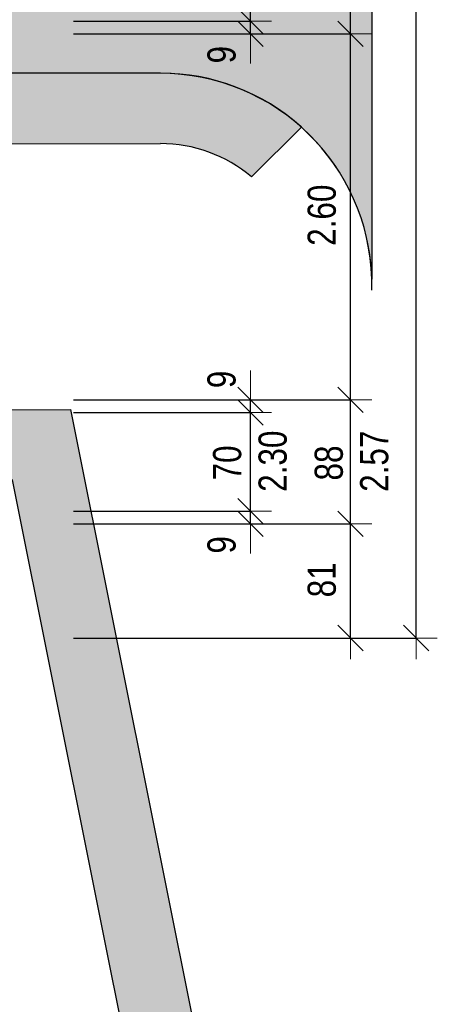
# Model space of a CAD drawing. Header units: centimetres. Extents: x -7.1 to 26.5, y -14.7 to 18.1.
# Tile 118 of 186: x 23.5 to 26.5, y -6.7 to 0.3. Entities that reach past the tile are written whole.
import ezdxf

# ---------------------------------------------------------------- set-up
doc = ezdxf.new("R2010")
doc.units = ezdxf.units.CM
doc.header["$LTSCALE"] = 10
doc.header["$PDMODE"] = 65
doc.linetypes.add('AUSGEZOGEN', pattern=[0])
doc.linetypes.add('STRICHLINIE_S4', pattern=[0.0055, 0.0035, -0.001, 0, -0.001])
doc.layers.add('XR$1$060 Mobilier incorporé', color=7, linetype='Continuous')
doc.layers.add('XR$3$035 Dalles', color=7, linetype='Continuous')
doc.layers.add('XR$2$STANDARD_1', color=7, linetype='Continuous', lineweight=25)
doc.styles.add('ARIAL', font='arial.ttf')
doc.dimstyles.new('DIMSTYLE_3', dxfattribs={"dimtxt": 0.2, "dimasz": 0.3, "dimexe": 0, "dimexo": 0, "dimgap": 0.1, "dimtad": 2, "dimrnd": 0.005, "dimzin": 4, "dimdsep": 46, "dimtxsty": 'ARIAL', "dimblk1": 'ALL_ML_STRICH', "dimblk2": 'ALL_ML_STRICH', "dimsah": 1, "dimcen": 0, "dimclrd": 7, "dimclre": 7, "dimclrt": 7, "dimadec": 0, "dimazin": 0, "dimtfac": 1, "dimtdec": 0, "dimtix": 1, "dimtmove": 2, "dimatfit": 3, "dimfxl": 0, "dimtzin": 0, "dimlwd": 0, "dimlwe": 18, "dimarcsym": 0})
doc.dimstyles.new('DIMSTYLE_5', dxfattribs={"dimtxt": 0.2, "dimasz": 0.3, "dimexe": 0, "dimexo": 0, "dimgap": 0.1, "dimtad": 2, "dimdec": 1, "dimlfac": 100, "dimrnd": 0.5, "dimzin": 4, "dimdsep": 46, "dimtxsty": 'ARIAL', "dimblk1": 'ALL_ML_STRICH', "dimblk2": 'ALL_ML_STRICH', "dimsah": 1, "dimcen": 0, "dimclrd": 7, "dimclre": 7, "dimclrt": 7, "dimadec": 0, "dimazin": 0, "dimtfac": 1, "dimtdec": 0, "dimtix": 1, "dimtmove": 2, "dimatfit": 3, "dimfxl": 0, "dimtzin": 0, "dimlwd": 0, "dimlwe": 18, "dimarcsym": 0})
doc.dimstyles.new('DIMSTYLE_7', dxfattribs={"dimtxt": 0.2, "dimasz": 0.3, "dimexe": 0, "dimexo": 0, "dimgap": 0.1, "dimtad": 2, "dimdec": 1, "dimlfac": 100, "dimrnd": 0.5, "dimzin": 4, "dimdsep": 46, "dimtxsty": 'ARIAL', "dimblk1": 'ALL_ML_STRICH', "dimblk2": 'ALL_ML_STRICH', "dimsah": 1, "dimcen": 0, "dimclrd": 7, "dimclre": 7, "dimclrt": 7, "dimadec": 0, "dimazin": 0, "dimtfac": 1, "dimtdec": 0, "dimtix": 1, "dimtmove": 2, "dimatfit": 3, "dimfxl": 0, "dimtvp": 1.2, "dimtzin": 0, "dimlwd": 0, "dimlwe": 18, "dimarcsym": 0})

# ---------------------------------------------------------------- blocks, each defined once
blk = doc.blocks.new('ALL_ML_STRICH')
at = {"color": 0, "linetype": 'ByBlock', "lineweight": -2}
for p, q in [((0, -0.5), (0, 0.5)), ((-0.3, -0.3), (0.3, 0.3)), ((-1, 0), (0.5, 0))]:
    blk.add_line(p, q, dxfattribs=at)
blk = doc.blocks.new('*D101')
at = {"layer": 'DEFPOINTS', "color": 7, "linetype": 'AUSGEZOGEN', "lineweight": 18, "transparency": 16777216}
for p in [(26.1247, 11.1435), (26.002, -4.0565), (26.3468, -4.0565)]:
    blk.add_point(p, dxfattribs=at)
at = {"layer": 'XR$2$STANDARD_1', "color": 7, "linetype": 'AUSGEZOGEN', "lineweight": -2, "transparency": 16777216}
for p, q in [((23.9159, 11.1435), (26.3468, 11.1435)), ((26.3468, -4.0565), (26.3468, 11.1435)), ((23.9159, -4.0565), (26.3468, -4.0565))]:
    blk.add_line(p, q, dxfattribs=at)
at = {"layer": 'XR$2$STANDARD_1', "color": 7, "linetype": 'AUSGEZOGEN', "lineweight": 18, "transparency": 16777216, "xscale": 0.3, "yscale": 0.3, "zscale": 0.3}
for p, rotation in [((26.3468, 11.1435), 90), ((26.3468, -4.0565), 270)]:
    blk.add_blockref('ALL_ML_STRICH', p, dxfattribs=dict(at, rotation=rotation))
at = {"layer": 'XR$2$STANDARD_1', "color": 7, "linetype": 'AUSGEZOGEN', "lineweight": 18, "transparency": 16777216, "insert": (26.1433, 3.5492), "char_height": 0.2, "width": 0.8, "attachment_point": 5, "rotation": 90, "style": 'ARIAL'}
blk.add_mtext('\\W0.80;\\A1;{\\A1;{15.20\\H0.132000;\\S^ ;}}', dxfattribs=at)
blk = doc.blocks.new('*D108')
at = {"layer": 'DEFPOINTS', "color": 7, "linetype": 'AUSGEZOGEN', "lineweight": 18, "transparency": 16777216}
for p in [(24.4799, 0.3235), (24.4761, 0.2335), (25.1702, 0.2335)]:
    blk.add_point(p, dxfattribs=at)
at = {"layer": 'XR$2$STANDARD_1', "color": 7, "linetype": 'AUSGEZOGEN', "lineweight": -2, "transparency": 16777216}
for p, q in [((23.9159, 0.3235), (25.1702, 0.3235)), ((25.1702, 0.2335), (25.1702, 0.3235)), ((23.9159, 0.2335), (25.1702, 0.2335))]:
    blk.add_line(p, q, dxfattribs=at)
at = {"layer": 'XR$2$STANDARD_1', "color": 7, "linetype": 'AUSGEZOGEN', "lineweight": 18, "transparency": 16777216, "xscale": 0.3, "yscale": 0.3, "zscale": 0.3}
for p, rotation in [((25.1702, 0.2335), 270), ((25.1702, 0.3235), 90)]:
    blk.add_blockref('ALL_ML_STRICH', p, dxfattribs=dict(at, rotation=rotation))
at = {"layer": 'XR$2$STANDARD_1', "color": 7, "linetype": 'AUSGEZOGEN', "lineweight": 18, "transparency": 16777216, "insert": (24.9668, 0.085), "char_height": 0.2, "width": 0.48, "attachment_point": 5, "rotation": 90, "style": 'ARIAL'}
blk.add_mtext('\\W0.80;\\A1;{\\A1;{9\\H0.132000;\\S^ ;}}', dxfattribs=at)
blk = doc.blocks.new('*D109')
at = {"layer": 'DEFPOINTS', "color": 7, "linetype": 'AUSGEZOGEN', "lineweight": 18, "transparency": 16777216}
for p in [(24.9603, 2.3235), (24.4799, 0.3235), (25.1702, 0.3235)]:
    blk.add_point(p, dxfattribs=at)
at = {"layer": 'XR$2$STANDARD_1', "color": 7, "linetype": 'AUSGEZOGEN', "lineweight": -2, "transparency": 16777216}
for p, q in [((23.9159, 2.3235), (25.1702, 2.3235)), ((25.1702, 0.3235), (25.1702, 2.3235)), ((23.9159, 0.3235), (25.1702, 0.3235))]:
    blk.add_line(p, q, dxfattribs=at)
at = {"layer": 'XR$2$STANDARD_1', "color": 7, "linetype": 'AUSGEZOGEN', "lineweight": 18, "transparency": 16777216, "xscale": 0.3, "yscale": 0.3, "zscale": 0.3}
for p, rotation in [((25.1702, 2.3235), 90), ((25.1702, 0.3235), 270)]:
    blk.add_blockref('ALL_ML_STRICH', p, dxfattribs=dict(at, rotation=rotation))
at = {"layer": 'XR$2$STANDARD_1', "color": 7, "linetype": 'AUSGEZOGEN', "lineweight": 18, "transparency": 16777216, "insert": (25.0068, 1.3353), "char_height": 0.2, "width": 0.64, "attachment_point": 5, "rotation": 90, "style": 'ARIAL'}
blk.add_mtext('\\W0.80;\\A1;{\\A1;{2.00\\H0.132000;\\S^ ;}}', dxfattribs=at)
at = {"layer": 'XR$2$STANDARD_1', "color": 7, "linetype": 'AUSGEZOGEN', "lineweight": 18, "transparency": 16777216, "insert": (25.2381, 1.1113), "char_height": 0.2, "width": 0.01, "attachment_point": 1, "rotation": 90, "line_spacing_factor": 0.60241, "style": 'ARIAL'}
blk.add_mtext('\\W0.80;1.30', dxfattribs=at)
blk = doc.blocks.new('*D111')
at = {"layer": 'DEFPOINTS', "color": 7, "linetype": 'AUSGEZOGEN', "lineweight": 18, "transparency": 16777216}
for p in [(25.6444, -3.2465), (25.8812, -4.0565), (25.9826, -4.0565)]:
    blk.add_point(p, dxfattribs=at)
at = {"layer": 'XR$2$STANDARD_1', "color": 7, "linetype": 'AUSGEZOGEN', "lineweight": -2, "transparency": 16777216}
for p, q in [((23.9159, -3.2465), (25.8812, -3.2465)), ((25.8812, -4.0565), (25.8812, -3.2465)), ((25.8812, -4.0565), (25.8812, -4.0565))]:
    blk.add_line(p, q, dxfattribs=at)
at = {"layer": 'XR$2$STANDARD_1', "color": 7, "linetype": 'AUSGEZOGEN', "lineweight": 18, "transparency": 16777216, "xscale": 0.3, "yscale": 0.3, "zscale": 0.3}
for p, rotation in [((25.8812, -3.2465), 90), ((25.8812, -4.0565), 270)]:
    blk.add_blockref('ALL_ML_STRICH', p, dxfattribs=dict(at, rotation=rotation))
at = {"layer": 'XR$2$STANDARD_1', "color": 7, "linetype": 'AUSGEZOGEN', "lineweight": 18, "transparency": 16777216, "insert": (25.6778, -3.6433), "char_height": 0.2, "width": 0.64, "attachment_point": 5, "rotation": 90, "style": 'ARIAL'}
blk.add_mtext('\\W0.80;\\A1;{\\A1;{81\\H0.132000;\\S^ ;}}', dxfattribs=at)
blk = doc.blocks.new('*D112')
at = {"layer": 'DEFPOINTS', "color": 7, "linetype": 'AUSGEZOGEN', "lineweight": 18, "transparency": 16777216}
for p in [(25.5768, -2.3665), (25.6444, -3.2465), (25.8812, -3.2465)]:
    blk.add_point(p, dxfattribs=at)
at = {"layer": 'XR$2$STANDARD_1', "color": 7, "linetype": 'AUSGEZOGEN', "lineweight": -2, "transparency": 16777216}
for p, q in [((23.9159, -2.3665), (25.8812, -2.3665)), ((25.8812, -3.2465), (25.8812, -2.3665)), ((23.9159, -3.2465), (25.8812, -3.2465))]:
    blk.add_line(p, q, dxfattribs=at)
at = {"layer": 'XR$2$STANDARD_1', "color": 7, "linetype": 'AUSGEZOGEN', "lineweight": 18, "transparency": 16777216, "xscale": 0.3, "yscale": 0.3, "zscale": 0.3}
for p, rotation in [((25.8812, -2.3665), 90), ((25.8812, -3.2465), 270)]:
    blk.add_blockref('ALL_ML_STRICH', p, dxfattribs=dict(at, rotation=rotation))
at = {"layer": 'XR$2$STANDARD_1', "color": 7, "linetype": 'AUSGEZOGEN', "lineweight": 18, "transparency": 16777216, "insert": (25.9488, -3.0189), "char_height": 0.2, "width": 0.01, "attachment_point": 1, "rotation": 90, "line_spacing_factor": 0.60241, "style": 'ARIAL'}
blk.add_mtext('\\W0.80;2.57', dxfattribs=at)
at = {"layer": 'XR$2$STANDARD_1', "color": 7, "linetype": 'AUSGEZOGEN', "lineweight": 18, "transparency": 16777216, "insert": (25.7278, -2.8139), "char_height": 0.2, "width": 0.64, "attachment_point": 5, "rotation": 90, "style": 'ARIAL'}
blk.add_mtext('\\W0.80;\\A1;{\\A1;{88\\H0.132000;\\S^ ;}}', dxfattribs=at)
blk = doc.blocks.new('*D113')
at = {"layer": 'DEFPOINTS', "color": 7, "linetype": 'AUSGEZOGEN', "lineweight": 18, "transparency": 16777216}
for p in [(25.7213, 0.2335), (25.5768, -2.3665), (25.8812, -2.3665)]:
    blk.add_point(p, dxfattribs=at)
at = {"layer": 'XR$2$STANDARD_1', "color": 7, "linetype": 'AUSGEZOGEN', "lineweight": -2, "transparency": 16777216}
for p, q in [((23.9159, 0.2335), (25.8812, 0.2335)), ((25.8812, -2.3665), (25.8812, 0.2335)), ((23.9159, -2.3665), (25.8812, -2.3665))]:
    blk.add_line(p, q, dxfattribs=at)
at = {"layer": 'XR$2$STANDARD_1', "color": 7, "linetype": 'AUSGEZOGEN', "lineweight": 18, "transparency": 16777216, "xscale": 0.3, "yscale": 0.3, "zscale": 0.3}
for p, rotation in [((25.8812, 0.2335), 90), ((25.8812, -2.3665), 270)]:
    blk.add_blockref('ALL_ML_STRICH', p, dxfattribs=dict(at, rotation=rotation))
at = {"layer": 'XR$2$STANDARD_1', "color": 7, "linetype": 'AUSGEZOGEN', "lineweight": 18, "transparency": 16777216, "insert": (25.6778, -1.0547), "char_height": 0.2, "width": 0.64, "attachment_point": 5, "rotation": 90, "style": 'ARIAL'}
blk.add_mtext('\\W0.80;\\A1;{\\A1;{2.60\\H0.132000;\\S^ ;}}', dxfattribs=at)
blk = doc.blocks.new('*D114')
at = {"layer": 'DEFPOINTS', "color": 7, "linetype": 'AUSGEZOGEN', "lineweight": 18, "transparency": 16777216}
for p in [(25.4384, 2.4135), (25.7213, 0.2335), (25.8812, 0.2335)]:
    blk.add_point(p, dxfattribs=at)
at = {"layer": 'XR$2$STANDARD_1', "color": 7, "linetype": 'AUSGEZOGEN', "lineweight": -2, "transparency": 16777216}
for p, q in [((23.9159, 2.4135), (25.8812, 2.4135)), ((25.8812, 0.2335), (25.8812, 2.4135)), ((23.9159, 0.2335), (25.8812, 0.2335))]:
    blk.add_line(p, q, dxfattribs=at)
at = {"layer": 'XR$2$STANDARD_1', "color": 7, "linetype": 'AUSGEZOGEN', "lineweight": 18, "transparency": 16777216, "xscale": 0.3, "yscale": 0.3, "zscale": 0.3}
for p, rotation in [((25.8812, 2.4135), 90), ((25.8812, 0.2335), 270)]:
    blk.add_blockref('ALL_ML_STRICH', p, dxfattribs=dict(at, rotation=rotation))
at = {"layer": 'XR$2$STANDARD_1', "color": 7, "linetype": 'AUSGEZOGEN', "lineweight": 18, "transparency": 16777216, "insert": (25.7178, 1.3349), "char_height": 0.2, "width": 0.64, "attachment_point": 5, "rotation": 90, "style": 'ARIAL'}
blk.add_mtext('\\W0.80;\\A1;{\\A1;{2.18\\H0.132000;\\S^ ;}}', dxfattribs=at)
at = {"layer": 'XR$2$STANDARD_1', "color": 7, "linetype": 'AUSGEZOGEN', "lineweight": 18, "transparency": 16777216, "insert": (25.9488, 1.1113), "char_height": 0.2, "width": 0.01, "attachment_point": 1, "rotation": 90, "line_spacing_factor": 0.60241, "style": 'ARIAL'}
blk.add_mtext('\\W0.80;1.50', dxfattribs=at)
blk = doc.blocks.new('*D120')
at = {"layer": 'DEFPOINTS', "color": 7, "linetype": 'AUSGEZOGEN', "lineweight": 18, "transparency": 16777216}
for p in [(24.7309, -3.1565), (24.7079, -3.2465), (25.1702, -3.2465)]:
    blk.add_point(p, dxfattribs=at)
at = {"layer": 'XR$2$STANDARD_1', "color": 7, "linetype": 'AUSGEZOGEN', "lineweight": -2, "transparency": 16777216}
for p, q in [((23.9159, -3.1565), (25.1702, -3.1565)), ((25.1702, -3.2465), (25.1702, -3.1565)), ((23.9159, -3.2465), (25.1702, -3.2465))]:
    blk.add_line(p, q, dxfattribs=at)
at = {"layer": 'XR$2$STANDARD_1', "color": 7, "linetype": 'AUSGEZOGEN', "lineweight": 18, "transparency": 16777216, "xscale": 0.3, "yscale": 0.3, "zscale": 0.3}
for p, rotation in [((25.1702, -3.2465), 270), ((25.1702, -3.1565), 90)]:
    blk.add_blockref('ALL_ML_STRICH', p, dxfattribs=dict(at, rotation=rotation))
at = {"layer": 'XR$2$STANDARD_1', "color": 7, "linetype": 'AUSGEZOGEN', "lineweight": 18, "transparency": 16777216, "insert": (24.9668, -3.395), "char_height": 0.2, "width": 0.48, "attachment_point": 5, "rotation": 90, "style": 'ARIAL'}
blk.add_mtext('\\W0.80;\\A1;{\\A1;{9\\H0.132000;\\S^ ;}}', dxfattribs=at)
blk = doc.blocks.new('*D121')
at = {"layer": 'DEFPOINTS', "color": 7, "linetype": 'AUSGEZOGEN', "lineweight": 18, "transparency": 16777216}
for p in [(24.6271, -2.4565), (24.7309, -3.1565), (25.1702, -3.1565)]:
    blk.add_point(p, dxfattribs=at)
at = {"layer": 'XR$2$STANDARD_1', "color": 7, "linetype": 'AUSGEZOGEN', "lineweight": -2, "transparency": 16777216}
for p, q in [((23.9159, -2.4565), (25.1702, -2.4565)), ((25.1702, -3.1565), (25.1702, -2.4565)), ((23.9159, -3.1565), (25.1702, -3.1565))]:
    blk.add_line(p, q, dxfattribs=at)
at = {"layer": 'XR$2$STANDARD_1', "color": 7, "linetype": 'AUSGEZOGEN', "lineweight": 18, "transparency": 16777216, "xscale": 0.3, "yscale": 0.3, "zscale": 0.3}
for p, rotation in [((25.1702, -2.4565), 90), ((25.1702, -3.1565), 270)]:
    blk.add_blockref('ALL_ML_STRICH', p, dxfattribs=dict(at, rotation=rotation))
at = {"layer": 'XR$2$STANDARD_1', "color": 7, "linetype": 'AUSGEZOGEN', "lineweight": 18, "transparency": 16777216, "insert": (25.2281, -3.0187), "char_height": 0.2, "width": 0.01, "attachment_point": 1, "rotation": 90, "line_spacing_factor": 0.60241, "style": 'ARIAL'}
blk.add_mtext('\\W0.80;2.30', dxfattribs=at)
at = {"layer": 'XR$2$STANDARD_1', "color": 7, "linetype": 'AUSGEZOGEN', "lineweight": 18, "transparency": 16777216, "insert": (25.0068, -2.8135), "char_height": 0.2, "width": 0.64, "attachment_point": 5, "rotation": 90, "style": 'ARIAL'}
blk.add_mtext('\\W0.80;\\A1;{\\A1;{70\\H0.132000;\\S^ ;}}', dxfattribs=at)
blk = doc.blocks.new('*D122')
at = {"layer": 'DEFPOINTS', "color": 7, "linetype": 'AUSGEZOGEN', "lineweight": 18, "transparency": 16777216}
for p in [(24.631, -2.3665), (24.6271, -2.4565), (25.1702, -2.4565)]:
    blk.add_point(p, dxfattribs=at)
at = {"layer": 'XR$2$STANDARD_1', "color": 7, "linetype": 'AUSGEZOGEN', "lineweight": -2, "transparency": 16777216}
for p, q in [((23.9159, -2.3665), (25.1702, -2.3665)), ((25.1702, -2.4565), (25.1702, -2.3665)), ((23.9159, -2.4565), (25.1702, -2.4565))]:
    blk.add_line(p, q, dxfattribs=at)
at = {"layer": 'XR$2$STANDARD_1', "color": 7, "linetype": 'AUSGEZOGEN', "lineweight": 18, "transparency": 16777216, "xscale": 0.3, "yscale": 0.3, "zscale": 0.3}
for p, rotation in [((25.1702, -2.4565), 270), ((25.1702, -2.3665), 90)]:
    blk.add_blockref('ALL_ML_STRICH', p, dxfattribs=dict(at, rotation=rotation))
at = {"layer": 'XR$2$STANDARD_1', "color": 7, "linetype": 'AUSGEZOGEN', "lineweight": 18, "transparency": 16777216, "insert": (24.9668, -2.2205), "char_height": 0.2, "width": 0.48, "attachment_point": 5, "rotation": 90, "style": 'ARIAL'}
blk.add_mtext('\\W0.80;\\A1;{\\A1;{9\\H0.132000;\\S^ ;}}', dxfattribs=at)
blk = doc.blocks.new('COMPLEXOBJECT_48')
at = {"layer": 'XR$3$035 Dalles', "color": 8, "linetype": 'AUSGEZOGEN', "lineweight": 25, "transparency": 33554687}
for p, q in [((26.0314, 7.5377), (26.0318, -1.5096)), ((24.5318, -0.0472), (23.0318, -0.0472))]:
    blk.add_line(p, q, dxfattribs=at)
blk.add_arc((24.5316, -1.5479), 1.5007, 1.46389, 89.99192, dxfattribs=at)
blk = doc.blocks.new('COMPLEXOBJECT_49')
at = {"layer": 'XR$3$035 Dalles', "color": 8, "linetype": 'AUSGEZOGEN', "lineweight": 25, "transparency": 33554687}
blk.add_line((26.0318, -1.5862), (26.0318, -1.5096), dxfattribs=at)
blk.add_arc((24.5316, -1.5479), 1.5007, 358.53611, 1.46389, dxfattribs=at)
blk = doc.blocks.new('COMPLEXOBJECT_55')
at = {"layer": 'XR$3$035 Dalles', "color": 8, "linetype": 'AUSGEZOGEN', "lineweight": 25, "transparency": 33554687}
for p, q in [((24.5318, -0.0458), (23.0318, -0.0458)), ((25.1782, -0.7828), (25.5325, -0.4284))]:
    blk.add_line(p, q, dxfattribs=at)
blk.add_lwpolyline([(23.0318, -0.0458), (23.0322, -0.5472), (24.532, -0.5458)], dxfattribs=at)
for radius, start, end in [(1.5, 48.15171, 90), (1, 49.73055, 89.98795)]:
    blk.add_arc((24.5318, -1.5458), radius, start, end, dxfattribs=at)

msp = doc.modelspace()

# ---------------------------------------------------------------- hatches: boundary and pattern name
at = {"layer": 'XR$3$035 Dalles', "linetype": 'AUSGEZOGEN', "lineweight": 13, "transparency": 33554687}
for color, points in [(254, [(23.0318, -0.0472), (24.5318, -0.0472), (24.6065, -0.0491), (24.6811, -0.0547), (24.7553, -0.064), (24.829, -0.077), (24.9019, -0.0936), (24.9739, -0.1139), (25.0448, -0.1377), (25.1144, -0.165), (25.1826, -0.1958), (25.2491, -0.2299), (25.3139, -0.2673), (25.3767, -0.3078), (25.4375, -0.3515), (25.496, -0.3981), (25.552, -0.4476), (25.6056, -0.4998), (25.6565, -0.5546), (25.7046, -0.6119), (25.7497, -0.6715), (25.7919, -0.7333), (25.8309, -0.7971), (25.8667, -0.8627), (25.8992, -0.9301), (25.9283, -0.999), (25.9539, -1.0693), (25.976, -1.1407), (25.9945, -1.2132), (26.0093, -1.2865), (26.0205, -1.3605), (26.028, -1.4349), (26.0318, -1.5096), (26.0314, 7.5377), (26.0286, 7.4626), (26.022, 7.3878), (26.0117, 7.3134), (25.9976, 7.2396), (25.9798, 7.1666), (25.9583, 7.0946), (25.9332, 7.0238), (25.9045, 6.9544), (25.8724, 6.8865), (25.8368, 6.8203), (25.798, 6.756), (25.7559, 6.6938), (25.7108, 6.6337), (25.6626, 6.5761), (25.6116, 6.5209), (25.5579, 6.4684), (25.5016, 6.4187), (25.4428, 6.3719), (25.3818, 6.3281), (25.3186, 6.2875), (25.2534, 6.2501), (25.1864, 6.2161), (25.1178, 6.1855), (25.0477, 6.1585), (24.9764, 6.135), (24.9039, 6.1152), (24.8306, 6.099), (24.7565, 6.0866), (24.6818, 6.078), (24.6069, 6.0731), (24.5318, 6.0721), (23.0318, 6.0735)]), (9, [(23.0318, -0.0458), (23.0322, -0.5472), (24.532, -0.5458), (24.5546, -0.5461), (24.5773, -0.5468), (24.5999, -0.5481), (24.6225, -0.5499), (24.6451, -0.5522), (24.6675, -0.5551), (24.69, -0.5584), (24.7123, -0.5622), (24.7345, -0.5666), (24.7567, -0.5714), (24.7787, -0.5768), (24.8006, -0.5826), (24.8224, -0.589), (24.844, -0.5958), (24.8654, -0.6031), (24.8867, -0.6109), (24.9078, -0.6192), (24.9287, -0.628), (24.9494, -0.6372), (24.9699, -0.6469), (24.9902, -0.657), (25.0102, -0.6677), (25.03, -0.6787), (25.0495, -0.6902), (25.0687, -0.7022), (25.0877, -0.7146), (25.1064, -0.7274), (25.1248, -0.7406), (25.1429, -0.7543), (25.1607, -0.7683), (25.1782, -0.7828), (25.5325, -0.4284), (25.5059, -0.4052), (25.4788, -0.3825), (25.4511, -0.3605), (25.4229, -0.3392), (25.3942, -0.3185), (25.3651, -0.2986), (25.3355, -0.2793), (25.3054, -0.2607), (25.2749, -0.2428), (25.244, -0.2257), (25.2127, -0.2093), (25.1811, -0.1936), (25.149, -0.1787), (25.1166, -0.1645), (25.0839, -0.1511), (25.0509, -0.1385), (25.0176, -0.1267), (24.9841, -0.1156), (24.9502, -0.1053), (24.9162, -0.0959), (24.8819, -0.0872), (24.8475, -0.0794), (24.8128, -0.0724), (24.778, -0.0661), (24.7431, -0.0608), (24.7081, -0.0562), (24.6729, -0.0525), (24.6377, -0.0495), (24.6024, -0.0475), (24.5671, -0.0462), (24.5318, -0.0458)])]:
    msp.add_hatch(color=color, dxfattribs=at).paths.add_polyline_path(points)
at = {"layer": 'XR$3$035 Dalles', "linetype": 'AUSGEZOGEN', "lineweight": 13, "true_color": 0x2b2b2b, "transparency": 33554687}
msp.add_hatch(color=250, dxfattribs=at).paths.add_polyline_path([(26.0318, -1.5862), (26.0318, -1.5838), (26.0319, -1.5813), (26.0319, -1.5788), (26.032, -1.5763), (26.032, -1.5739), (26.0321, -1.5714), (26.0321, -1.5689), (26.0321, -1.5665), (26.0322, -1.564), (26.0322, -1.5615), (26.0322, -1.559), (26.0322, -1.5566), (26.0322, -1.5541), (26.0323, -1.5516), (26.0323, -1.5491), (26.0323, -1.5467), (26.0323, -1.5442), (26.0322, -1.5417), (26.0322, -1.5392), (26.0322, -1.5368), (26.0322, -1.5343), (26.0322, -1.5318), (26.0321, -1.5293), (26.0321, -1.5269), (26.0321, -1.5244), (26.032, -1.5219), (26.032, -1.5195), (26.0319, -1.517), (26.0319, -1.5145), (26.0318, -1.512), (26.0318, -1.5096)])
at = {"layer": 'XR$3$035 Dalles', "linetype": 'STRICHLINIE_S4', "lineweight": 13, "transparency": 33554687}
msp.add_hatch(color=9, dxfattribs=at).paths.add_polyline_path([(23.0318, -2.4365), (22.9918, -2.9416), (23.4833, -2.934), (24.6352, -8.6876), (25.1255, -8.5894), (23.8931, -2.434)])

# ---------------------------------------------------------------- linework, layer by layer
at = {"layer": 'XR$1$060 Mobilier incorporé', "color": 8, "linetype": 'AUSGEZOGEN', "lineweight": 13, "transparency": 33554687}
msp.add_line((23.0318, -0.0472), (24.5318, -0.0472), dxfattribs=at)
msp.add_arc((24.5318, -1.5472), 1.5, 0, 90, dxfattribs=at)
at = {"layer": 'XR$3$035 Dalles', "color": 8, "linetype": 'AUSGEZOGEN', "lineweight": 25, "transparency": 33554687}
msp.add_lwpolyline([(23.0318, -2.4365), (23.8931, -2.434), (25.1255, -8.5894), (24.6352, -8.6876), (23.4833, -2.934), (22.9918, -2.9416), (23.0318, -2.4365)], close=True, dxfattribs=at)

# ---------------------------------------------------------------- block references
for name in ['COMPLEXOBJECT_48', 'COMPLEXOBJECT_55', 'COMPLEXOBJECT_49']:
    msp.add_blockref(name, (0, 0), dxfattribs=at)

# ---------------------------------------------------------------- dimensions: what is measured, and where the dimension line sits
at = {"layer": 'XR$2$STANDARD_1', "color": 7, "linetype": 'AUSGEZOGEN', "lineweight": 18, "transparency": 33554687}
for base, p1, p2, dimstyle, picture, middle in [((26.3468, 11.1435), (23.9159, -4.0565), (23.9159, 11.1435), 'DIMSTYLE_3', '*D101', (26.1433, 3.5492)), ((25.1702, 0.3235), (23.9159, 0.2335), (23.9159, 0.3235), 'DIMSTYLE_7', '*D108', (24.9668, 0.085)), ((25.8812, 0.2335), (23.9159, -2.3665), (23.9159, 0.2335), 'DIMSTYLE_3', '*D113', (25.6778, -1.0547)), ((25.1702, -2.3665), (23.9159, -2.4565), (23.9159, -2.3665), 'DIMSTYLE_7', '*D122', (24.9668, -2.2205)), ((25.1702, -3.1565), (23.9159, -3.2465), (23.9159, -3.1565), 'DIMSTYLE_7', '*D120', (24.9668, -3.395)), ((25.8812, -3.2465), (25.8812, -4.0565), (23.9159, -3.2465), 'DIMSTYLE_5', '*D111', (25.6778, -3.6433))]:
    dim = msp.add_linear_dim(base=base, p1=p1, p2=p2, angle=90, dimstyle=dimstyle, override={"dimpost": '<>', "dimclrd": 7, "dimclre": 7, "dimclrt": 7, "dimlwd": 0, "dimlwe": 18}, dxfattribs=at)
    dim.commit()
    dim.dimension.update_dxf_attribs({"geometry": picture, "text_midpoint": middle, "dimtype": 160})
for base, p1, p2, text, dimstyle, picture, middle in [((25.8812, 2.4135), (23.9159, 0.2335), (23.9159, 2.4135), '<>\\X\\W0.80;1.50', 'DIMSTYLE_3', '*D114', (25.7178, 1.3349)), ((25.1702, 2.3235), (23.9159, 0.3235), (23.9159, 2.3235), '<>\\X\\W0.80;1.30', 'DIMSTYLE_3', '*D109', (25.0068, 1.3353)), ((25.8812, -2.3665), (23.9159, -3.2465), (23.9159, -2.3665), '<>\\X\\W0.80;2.57', 'DIMSTYLE_5', '*D112', (25.7278, -2.8139)), ((25.1702, -2.4565), (23.9159, -3.1565), (23.9159, -2.4565), '<>\\X\\W0.80;2.30', 'DIMSTYLE_5', '*D121', (25.0068, -2.8135))]:
    dim = msp.add_linear_dim(base=base, p1=p1, p2=p2, angle=90, text=text, dimstyle=dimstyle, override={"dimpost": '<>', "dimclrd": 7, "dimclre": 7, "dimclrt": 7, "dimlwd": 0, "dimlwe": 18}, dxfattribs=at)
    dim.commit()
    dim.dimension.update_dxf_attribs({"geometry": picture, "text_midpoint": middle, "dimtype": 160})

doc.saveas('drawing.dxf')
